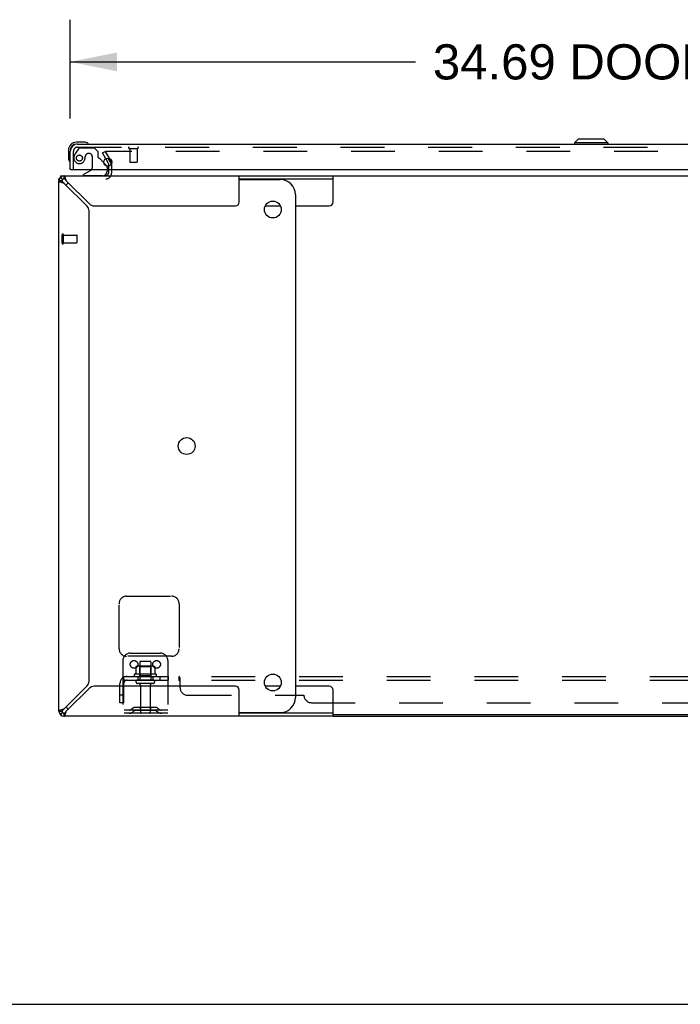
# Model space of a CAD drawing. Header units: inches. Extents: x 0 to 265, y 0 to 172.
# Tile 2 of 39: x 48 to 70, y 0 to 33. Entities that reach past the tile are written whole.
import ezdxf

# ---------------------------------------------------------------- set-up
doc = ezdxf.new("R2010")
doc.units = ezdxf.units.IN
doc.header["$LTSCALE"] = 14.592486
doc.header["$MEASUREMENT"] = 0
doc.linetypes.add('HIDDEN', pattern=[0.2, 0.1, -0.1])
doc.layers.get('0').update_dxf_attribs({"linetype": 'CONTINUOUS'})
for name, color, linetype in [('DEFAULT_2', 8, 'HIDDEN'), ('DIMENSIONS', 7, 'CONTINUOUS'), ('LEFTHAND_DOOR_ASSEMBLY', 7, 'CONTINUOUS'), ('SUBPANEL', 7, 'CONTINUOUS')]:
    doc.layers.add(name, color=color, linetype=linetype)
doc.styles.get("Standard").update_dxf_attribs({"font": 'arial.ttf'})
doc.dimstyles.new('DIMSTYLE_1', dxfattribs={"dimtxt": 1.17052, "dimasz": 1.560694, "dimexe": 0.09, "dimexo": 0.07, "dimgap": 0.0375, "dimtad": 0, "dimtih": 1, "dimtoh": 1, "dimzin": 4, "dimdsep": 46, "dimtxsty": 'Standard', "dimblk": '_FILLED', "dimblk1": '_FILLED', "dimblk2": '_FILLED', "dimcen": 0.09, "dimadec": 3, "dimazin": 1, "dimtfac": 1, "dimtdec": 3, "dimtofl": 0, "dimtmove": 0, "dimatfit": 3, "dimldrblk": '_FILLED', "dimfxl": 0, "dimtolj": 1, "dimtzin": 4, "dimarcsym": 0})

# ---------------------------------------------------------------- blocks, each defined once
blk = doc.blocks.new('_FILLED')
at = {"color": 0, "linetype": 'ByBlock'}
blk.add_solid([(0, 0), (-1, 0.2), (-1, -0.2)], dxfattribs=at)
blk = doc.blocks.new('*D2')
at = {"layer": 'DIMENSIONS', "color": 2, "linetype": 'Continuous'}
for p, q in [((49.893, 29.494), (49.893, 32.788)), ((84.581, 29.494), (84.581, 32.788)), ((49.893, 31.383), (61.387, 31.383)), ((84.581, 31.383), (73.087, 31.383))]:
    blk.add_line(p, q, dxfattribs=at)
at = {"layer": 'DIMENSIONS', "color": 2, "linetype": 'Continuous', "xscale": 1.5606936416, "yscale": 1.5606936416, "zscale": 1.5606936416, "rotation": 180}
blk.add_blockref('_FILLED', (49.893, 31.383), dxfattribs=at)
at = {"layer": 'DIMENSIONS', "color": 2, "linetype": 'Continuous', "xscale": 1.5606936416, "yscale": 1.5606936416, "zscale": 1.5606936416}
blk.add_blockref('_FILLED', (84.581, 31.383), dxfattribs=at)
at = {"layer": 'DIMENSIONS', "color": 2, "linetype": 'Continuous', "insert": (67.237, 31.968), "char_height": 1.17052, "width": 10.53033, "attachment_point": 2, "line_spacing_factor": 0.9}
blk.add_mtext('34.69 DOORS', dxfattribs=at)

msp = doc.modelspace()

# ---------------------------------------------------------------- linework, layer by layer
at = {"color": 3, "linetype": 'Continuous'}
for p, q in [((51.075, 28.158), (51.16, 28.011)), ((51.164, 27.995), (51.164, 27.913)), ((49.685, 27.59), (58.641, 27.59)), ((51.164, 27.794), (51.164, 27.675)), ((55.518, 26.715), (55.518, 27.59)), ((49.518, 27.452), (49.518, 27.486)), ((49.518, 9.757), (49.518, 27.424)), ((49.54, 27.505), (49.536, 27.504)), ((49.685, 27.348), (50.454, 26.579)), ((49.746, 27.475), (49.738, 27.5)), ((50.53, 26.655), (49.761, 27.424)), ((50.685, 26.59), (55.393, 26.59)), ((50.518, 10.758), (50.518, 26.423)), ((50.454, 10.602), (49.685, 9.833)), ((49.761, 9.757), (50.53, 10.526)), ((55.393, 10.59), (50.685, 10.59)), ((55.518, 9.59), (55.518, 10.465)), ((49.633, 9.818), (49.609, 9.81)), ((58.641, 9.59), (49.685, 9.59)), ((58.641, 9.59), (112.395, 9.59))]:
    msp.add_line(p, q, dxfattribs=at)
at = {"color": 7, "linetype": 'Continuous'}
for p, q in [((51.25, 28.011), (51.154, 28.177)), ((51.262, 28), (51.267, 27.996)), ((49.567, 27.542), (49.64, 27.468)), ((49.57, 27.59), (49.57, 27.545)), ((49.57, 27.59), (49.685, 27.59)), ((49.685, 27.59), (49.685, 27.486)), ((58.641, 26.715), (58.641, 27.59)), ((58.641, 27.59), (112.395, 27.59)), ((49.53, 27.486), (49.518, 27.486)), ((49.622, 27.424), (49.518, 27.424)), ((55.518, 27.486), (58.641, 27.486)), ((55.518, 27.465), (56.887, 27.465)), ((57.387, 26.965), (57.387, 10.215)), ((56.385, 26.59), (56.888, 26.59)), ((57.387, 26.59), (58.516, 26.59)), ((56.888, 10.59), (56.385, 10.59)), ((58.516, 10.59), (57.387, 10.59)), ((58.641, 9.59), (58.641, 10.465)), ((49.518, 9.757), (49.622, 9.757)), ((49.567, 9.639), (49.64, 9.713)), ((49.685, 9.694), (49.685, 9.59)), ((55.518, 9.715), (56.887, 9.715)), ((58.641, 9.694), (55.518, 9.694)), ((112.395, 9.642), (58.641, 9.642)), ((0, 0), (265.318, 0))]:
    msp.add_line(p, q, dxfattribs=at)
for points in [[(51.25, 28.011), (51.253, 28.009), (51.256, 28.006), (51.259, 28.003), (51.262, 28)], [(49.622, 27.424), (49.623, 27.416), (49.625, 27.409), (49.629, 27.401), (49.634, 27.393), (49.64, 27.386)], [(49.64, 27.386), (49.648, 27.378), (49.656, 27.371), (49.665, 27.363), (49.675, 27.355), (49.685, 27.348)], [(49.761, 27.424), (49.753, 27.434), (49.746, 27.443), (49.738, 27.452), (49.73, 27.461), (49.723, 27.468), (49.715, 27.475), (49.708, 27.48), (49.7, 27.483), (49.692, 27.486), (49.685, 27.486)], [(49.685, 9.833), (49.675, 9.825), (49.665, 9.818), (49.656, 9.81), (49.648, 9.803), (49.64, 9.795), (49.634, 9.787), (49.629, 9.78), (49.625, 9.772), (49.623, 9.765), (49.622, 9.757)], [(49.685, 9.694), (49.692, 9.695), (49.7, 9.697), (49.708, 9.701), (49.715, 9.706), (49.723, 9.713)], [(49.723, 9.713), (49.73, 9.72), (49.738, 9.729), (49.746, 9.738), (49.753, 9.747), (49.761, 9.757)]]:
    msp.add_lwpolyline(points, dxfattribs=at)
at = {"color": 3, "linetype": 'Continuous'}
for points in [[(49.738, 27.5), (49.73, 27.522), (49.723, 27.542), (49.715, 27.559), (49.708, 27.572), (49.7, 27.582), (49.692, 27.588), (49.685, 27.59)], [(49.536, 27.504), (49.534, 27.503), (49.533, 27.502), (49.531, 27.501), (49.53, 27.501), (49.529, 27.5), (49.528, 27.499), (49.527, 27.499), (49.526, 27.498), (49.525, 27.497), (49.524, 27.497), (49.524, 27.496), (49.523, 27.496), (49.522, 27.495), (49.522, 27.494), (49.521, 27.494), (49.521, 27.493), (49.52, 27.493), (49.52, 27.492), (49.52, 27.492), (49.519, 27.491), (49.519, 27.491), (49.519, 27.49), (49.519, 27.49), (49.519, 27.489), (49.518, 27.489), (49.518, 27.488), (49.518, 27.488), (49.518, 27.487), (49.518, 27.487), (49.518, 27.486)], [(49.518, 27.424), (49.52, 27.416), (49.526, 27.409), (49.536, 27.401), (49.55, 27.393), (49.567, 27.386), (49.587, 27.378), (49.609, 27.371)], [(49.609, 27.371), (49.633, 27.363), (49.659, 27.355), (49.685, 27.348)], [(49.761, 27.424), (49.753, 27.45), (49.746, 27.475)], [(49.609, 9.81), (49.587, 9.803), (49.567, 9.795), (49.55, 9.787), (49.536, 9.78), (49.526, 9.772), (49.52, 9.765), (49.518, 9.757)], [(49.685, 9.833), (49.659, 9.825), (49.633, 9.818)], [(49.685, 9.59), (49.692, 9.592), (49.7, 9.599), (49.708, 9.609), (49.715, 9.622), (49.723, 9.639), (49.73, 9.659), (49.738, 9.681)], [(49.738, 9.681), (49.746, 9.705), (49.753, 9.731), (49.761, 9.757)]]:
    msp.add_lwpolyline(points, dxfattribs=at)
at = {"color": 7, "linetype": 'Continuous'}
for centre in [(56.637, 26.465), (53.77, 18.59), (56.637, 10.715)]:
    msp.add_circle(centre, 0.281, dxfattribs=at)
at = {"color": 3, "linetype": 'Continuous'}
for centre, radius, start, end in [((51.131, 27.995), 0.033, 0, 30), ((49.685, 27.424), 0.167, 90, 180), ((51.079, 27.675), 0.085, 270, 360), ((50.298, 26.423), 0.22, 0, 45), ((50.685, 26.81), 0.22, 225, 270), ((55.393, 26.715), 0.125, 270, 360), ((50.298, 10.758), 0.22, 315, 360), ((50.685, 10.37), 0.22, 90, 135), ((55.393, 10.465), 0.125, 0, 90), ((49.685, 9.757), 0.167, 180, 270)]:
    msp.add_arc(centre, radius, start, end, dxfattribs=at)
at = {"color": 7, "linetype": 'Continuous'}
for centre, radius, start, end in [((49.685, 27.424), 0.0625, 90, 180), ((50.145, 26.965), 0.5, 128.9378, 141.304), ((56.887, 26.965), 0.5, 0, 90), ((58.516, 26.715), 0.125, 270, 360), ((58.516, 10.465), 0.125, 0, 90), ((56.887, 10.215), 0.5, 270, 360), ((50.145, 10.215), 0.5, 218.696, 231.0622), ((49.685, 9.757), 0.0625, 180, 270)]:
    msp.add_arc(centre, radius, start, end, dxfattribs=at)
at = {"layer": 'DEFAULT_2', "color": 8, "linetype": 'HIDDEN'}
for p, q in [((50.964, 28.351), (51.054, 28.403)), ((51.075, 28.158), (50.964, 28.351)), ((51.054, 28.403), (51.25, 28.063)), ((51.068, 28.378), (51.25, 28.063)), ((84.05, 28.403), (51.086, 28.403)), ((51.164, 27.913), (51.164, 27.794)), ((51.268, 27.995), (51.268, 27.675)), ((49.622, 25.344), (49.622, 25.628)), ((49.665, 25.344), (49.665, 25.628)), ((49.665, 25.61), (50.112, 25.61)), ((50.122, 25.372), (50.122, 25.6)), ((49.665, 25.362), (50.112, 25.362)), ((51.768, 13.59), (53.268, 13.59)), ((51.518, 11.84), (51.518, 13.34)), ((53.518, 13.34), (53.518, 11.84)), ((53.268, 11.59), (51.768, 11.59)), ((51.893, 11.694), (52.893, 11.694)), ((51.643, 11.444), (51.643, 9.694)), ((52.074, 11.234), (52.074, 11.016)), ((52.649, 11.255), (52.138, 11.255)), ((52.21, 11.235), (52.19, 11.255)), ((52.206, 11.389), (52.206, 10.794)), ((52.21, 10.939), (52.21, 11.235)), ((52.577, 11.235), (52.21, 11.235)), ((52.551, 11.419), (52.236, 11.419)), ((52.577, 11.235), (52.597, 11.255)), ((52.577, 10.939), (52.577, 11.235)), ((52.581, 11.389), (52.581, 10.794)), ((52.712, 11.234), (52.712, 11.016)), ((53.143, 11.444), (53.143, 9.694)), ((52.749, 10.989), (52.037, 10.989)), ((52.059, 10.919), (52.727, 10.919)), ((52.21, 10.939), (52.19, 10.919)), ((52.577, 10.939), (52.21, 10.939)), ((52.577, 10.939), (52.597, 10.919)), ((52.651, 10.794), (52.136, 10.794)), ((52.651, 10.684), (52.136, 10.684)), ((52.228, 10.622), (52.228, 9.724)), ((52.558, 10.622), (52.558, 9.724)), ((51.986, 9.867), (51.918, 9.818)), ((52.734, 9.888), (52.053, 9.888)), ((52.218, 9.888), (52.218, 9.784)), ((52.568, 9.888), (52.568, 9.784)), ((52.8, 9.867), (52.868, 9.818)), ((53.143, 9.798), (51.643, 9.798)), ((53.143, 9.694), (51.643, 9.694)), ((52.047, 9.783), (51.979, 9.734)), ((52.734, 9.784), (52.053, 9.784)), ((52.74, 9.783), (52.807, 9.734))]:
    msp.add_line(p, q, dxfattribs=at)
for points in [[(51.086, 28.403), (51.083, 28.403), (51.081, 28.403), (51.079, 28.402), (51.077, 28.401), (51.075, 28.4), (51.073, 28.399), (51.072, 28.398), (51.07, 28.396), (51.069, 28.395), (51.068, 28.393), (51.067, 28.391), (51.066, 28.389), (51.066, 28.387), (51.066, 28.386)], [(51.066, 28.386), (51.066, 28.385), (51.066, 28.383), (51.066, 28.382), (51.067, 28.38), (51.068, 28.378)], [(52.08, 11.243), (52.079, 11.243), (52.077, 11.241), (52.076, 11.24), (52.075, 11.239), (52.075, 11.237), (52.074, 11.235), (52.074, 11.234)], [(52.706, 11.243), (52.708, 11.243), (52.709, 11.241), (52.71, 11.24), (52.711, 11.239), (52.712, 11.237), (52.712, 11.235), (52.712, 11.234)], [(52.074, 11.016), (52.074, 11.015), (52.074, 11.014), (52.074, 11.013), (52.073, 11.012), (52.073, 11.011), (52.073, 11.01), (52.072, 11.01), (52.072, 11.01), (52.072, 11.009), (52.071, 11.009), (52.071, 11.009), (52.071, 11.008), (52.07, 11.008), (52.07, 11.008), (52.07, 11.008), (52.07, 11.007), (52.069, 11.007), (52.069, 11.007)], [(52.717, 11.007), (52.717, 11.007), (52.717, 11.007), (52.717, 11.008), (52.716, 11.008), (52.716, 11.008), (52.716, 11.008), (52.715, 11.009), (52.715, 11.009), (52.715, 11.009), (52.714, 11.01), (52.714, 11.01), (52.714, 11.01), (52.713, 11.011), (52.713, 11.012), (52.713, 11.013), (52.712, 11.014), (52.712, 11.015), (52.712, 11.016)]]:
    msp.add_lwpolyline(points, dxfattribs=at)
for centre in [(52.018, 11.319), (52.768, 11.319)]:
    msp.add_circle(centre, 0.128, dxfattribs=at)
for centre, radius, start, end in [((51.131, 27.995), 0.137, 0, 30), ((51.079, 27.675), 0.189, 270, 360), ((49.644, 25.628), 0.0215, 360, 180), ((50.112, 25.6), 0.01, 360, 90), ((49.644, 25.344), 0.0215, 180, 0), ((50.112, 25.372), 0.01, 270, 0), ((51.768, 13.34), 0.25, 90, 180), ((53.268, 13.34), 0.25, 0, 90), ((51.768, 11.84), 0.25, 180, 270), ((53.268, 11.84), 0.25, 270, 360), ((51.893, 11.444), 0.25, 90, 180), ((52.893, 11.444), 0.25, 0, 90), ((52.138, 11.114), 0.141, 90, 113.95), ((52.236, 11.389), 0.03, 90, 180), ((52.551, 11.389), 0.03, 0, 90), ((52.649, 11.114), 0.141, 66.05, 90), ((52.059, 10.958), 0.0384, 124.4497, 270), ((52.393, 10.389), 0.698, 117.6814, 120.6631), ((52.393, 10.389), 0.698, 59.3369, 62.3186), ((52.727, 10.958), 0.0384, 270, 55.5503), ((52.136, 10.739), 0.055, 90, 270), ((52.166, 10.622), 0.0625, 0, 90), ((52.621, 10.622), 0.0625, 90, 180), ((52.651, 10.739), 0.055, 270, 90), ((52.053, 9.774), 0.114, 90, 125.7539), ((52.734, 9.774), 0.114, 54.2461, 90), ((51.857, 9.902), 0.104, 270, 305.7539), ((51.857, 9.902), 0.208, 270, 305.7539), ((52.053, 9.774), 0.01, 90, 125.7539), ((52.258, 9.724), 0.03, 180, 270), ((52.528, 9.724), 0.03, 270, 360), ((52.734, 9.774), 0.01, 54.2461, 90), ((52.929, 9.902), 0.208, 234.2461, 270), ((52.929, 9.902), 0.104, 234.2461, 270)]:
    msp.add_arc(centre, radius, start, end, dxfattribs=at)
at = {"layer": 'LEFTHAND_DOOR_ASSEMBLY', "color": 7, "linetype": 'Continuous'}
for p, q in [((50.353, 28.708), (50.096, 28.708)), ((50.14, 28.648), (50.096, 28.648)), ((50.39, 28.706), (50.353, 28.708)), ((66.804, 28.806), (66.686, 28.688)), ((66.686, 28.688), (66.686, 28.648)), ((67.788, 28.688), (66.686, 28.688)), ((67.67, 28.806), (66.804, 28.806)), ((67.67, 28.806), (67.788, 28.688)), ((67.788, 28.688), (67.788, 28.648)), ((49.833, 28.445), (49.833, 28.189)), ((49.833, 28.189), (49.836, 28.151)), ((51.012, 28.021), (51.093, 27.941)), ((49.913, 27.794), (49.893, 27.794)), ((50.573, 27.767), (50.335, 27.629)), ((50.335, 27.59), (50.335, 27.629)), ((51.122, 27.794), (51.122, 27.747))]:
    msp.add_line(p, q, dxfattribs=at)
at = {"layer": 'LEFTHAND_DOOR_ASSEMBLY', "color": 3, "linetype": 'Continuous'}
for p, q in [((50.14, 28.648), (84.334, 28.648)), ((49.893, 27.794), (49.893, 28.402)), ((49.913, 27.794), (84.561, 27.794))]:
    msp.add_line(p, q, dxfattribs=at)
at = {"layer": 'LEFTHAND_DOOR_ASSEMBLY', "color": 8, "linetype": 'HIDDEN'}
for p, q in [((50.14, 28.544), (84.334, 28.544)), ((49.997, 27.794), (49.997, 28.402)), ((50.173, 28.49), (50.072, 28.346)), ((50.238, 28.523), (50.689, 28.523)), ((50.394, 28.233), (50.394, 28.245)), ((50.525, 28.331), (50.492, 28.331)), ((50.623, 28.233), (50.623, 27.854)), ((50.815, 28.397), (50.689, 28.523)), ((50.815, 28.397), (50.815, 28.218)), ((51.855, 28.501), (52.139, 28.501)), ((51.873, 28.501), (51.873, 28.054)), ((52.121, 28.501), (52.121, 28.054)), ((51.012, 28.021), (50.874, 28.16)), ((51.122, 27.87), (51.122, 27.794)), ((51.883, 28.044), (52.111, 28.044)), ((50.965, 27.59), (50.335, 27.59))]:
    msp.add_line(p, q, dxfattribs=at)
msp.add_circle((50.197, 28.181), 0.101, dxfattribs=at)
at = {"layer": 'LEFTHAND_DOOR_ASSEMBLY', "color": 3, "linetype": 'Continuous'}
msp.add_circle((51.143, 28.044), 0.133, dxfattribs=at)
at = {"layer": 'LEFTHAND_DOOR_ASSEMBLY', "color": 7, "linetype": 'Continuous'}
for centre, radius, start, end in [((50.096, 28.445), 0.263, 90, 180), ((50.096, 28.445), 0.203, 90, 180), ((50.353, 28.458), 0.25, 59.1101, 90), ((50.473, 28.663), 0.015, 270, 353.6204), ((50.473, 28.66), 0.015, 6.3796, 59.1101), ((50.083, 28.189), 0.25, 180, 210.8899), ((49.882, 28.068), 0.015, 210.8899, 263.6204), ((49.878, 28.068), 0.015, 276.3796, 360), ((51.022, 27.87), 0.1, 27.0175, 45), ((50.523, 27.854), 0.1, 300.092, 323.4532), ((50.965, 27.747), 0.157, 270, 360)]:
    msp.add_arc(centre, radius, start, end, dxfattribs=at)
at = {"layer": 'LEFTHAND_DOOR_ASSEMBLY', "color": 3, "linetype": 'Continuous'}
msp.add_arc((50.14, 28.402), 0.246, 90, 180, dxfattribs=at)
at = {"layer": 'LEFTHAND_DOOR_ASSEMBLY', "color": 8, "linetype": 'HIDDEN'}
for centre, radius, start, end in [((50.14, 28.402), 0.142, 90, 180), ((51.855, 28.523), 0.0215, 90, 270), ((52.139, 28.523), 0.0215, 270, 90), ((50.197, 28.181), 0.187, 163.1561, 342.1518), ((50.387, 28.124), 0.386, 144.9, 163.1561), ((50.238, 28.444), 0.079, 90, 144.9), ((50.001, 28.245), 0.393, 342.0702, 358.3401), ((50.492, 28.233), 0.098, 90, 180), ((50.525, 28.233), 0.098, 0, 90), ((50.854, 28.218), 0.039, 180, 248.3904), ((50.803, 28.089), 0.1, 45, 68.3904), ((51.022, 27.87), 0.1, 0, 27.0175), ((51.883, 28.054), 0.01, 180, 270), ((52.111, 28.054), 0.01, 270, 360), ((50.523, 27.854), 0.1, 323.4532, 360)]:
    msp.add_arc(centre, radius, start, end, dxfattribs=at)
at = {"layer": 'SUBPANEL', "color": 8, "linetype": 'HIDDEN'}
for p, q in [((51.636, 10.865), (51.715, 10.769)), ((51.674, 10.794), (51.674, 10.919)), ((51.674, 10.919), (119.362, 10.919)), ((51.674, 10.851), (51.674, 10.851)), ((52.143, 10.919), (52.143, 10.794)), ((52.643, 10.919), (52.643, 10.794)), ((52.871, 10.919), (52.871, 10.794)), ((53.152, 10.919), (53.152, 10.794)), ((53.514, 10.794), (53.514, 10.919)), ((53.548, 10.868), (53.546, 10.87)), ((53.549, 10.544), (53.549, 10.865)), ((51.549, 10.044), (51.549, 10.682)), ((51.674, 10.794), (119.362, 10.794)), ((51.674, 10.044), (51.674, 10.682)), ((51.674, 10.294), (51.549, 10.294)), ((53.799, 10.294), (57.674, 10.294)), ((51.674, 10.044), (51.549, 10.044)), ((57.924, 10.044), (113.112, 10.044))]:
    msp.add_line(p, q, dxfattribs=at)
for points in [[(51.636, 10.865), (51.638, 10.868), (51.641, 10.87), (51.643, 10.874), (51.645, 10.877), (51.647, 10.881), (51.649, 10.885), (51.651, 10.889), (51.654, 10.897)], [(51.654, 10.897), (51.656, 10.9), (51.657, 10.904), (51.659, 10.907), (51.661, 10.91), (51.663, 10.913), (51.665, 10.915), (51.667, 10.917), (51.669, 10.918), (51.671, 10.919), (51.673, 10.919), (51.674, 10.919)], [(51.674, 10.854), (51.674, 10.854), (51.674, 10.854), (51.674, 10.854), (51.674, 10.854), (51.674, 10.854), (51.674, 10.854), (51.674, 10.853), (51.674, 10.853), (51.674, 10.852), (51.674, 10.851)], [(51.697, 10.79), (51.697, 10.79), (51.697, 10.791), (51.697, 10.791), (51.697, 10.791), (51.697, 10.792), (51.696, 10.792), (51.696, 10.793), (51.696, 10.793), (51.695, 10.794), (51.695, 10.794), (51.695, 10.795), (51.694, 10.796), (51.694, 10.796), (51.694, 10.797), (51.693, 10.798), (51.693, 10.798), (51.693, 10.799), (51.692, 10.8), (51.692, 10.8), (51.691, 10.801), (51.691, 10.802), (51.691, 10.803), (51.69, 10.804), (51.69, 10.804), (51.69, 10.805), (51.689, 10.806), (51.689, 10.807), (51.688, 10.808), (51.688, 10.808), (51.688, 10.809), (51.687, 10.81), (51.687, 10.811), (51.686, 10.812), (51.686, 10.813), (51.686, 10.814), (51.685, 10.815), (51.685, 10.816), (51.685, 10.817), (51.684, 10.818), (51.684, 10.819), (51.683, 10.82), (51.683, 10.821), (51.683, 10.822), (51.682, 10.823), (51.682, 10.824), (51.681, 10.825), (51.681, 10.827), (51.681, 10.828), (51.68, 10.829), (51.68, 10.83), (51.68, 10.831), (51.679, 10.832), (51.679, 10.833), (51.679, 10.835), (51.678, 10.836), (51.678, 10.837), (51.678, 10.838), (51.677, 10.839), (51.677, 10.84), (51.677, 10.841), (51.677, 10.842), (51.676, 10.843), (51.676, 10.844), (51.676, 10.845), (51.676, 10.846), (51.676, 10.847), (51.675, 10.848), (51.675, 10.849), (51.675, 10.85), (51.675, 10.85), (51.675, 10.851), (51.675, 10.852), (51.674, 10.853), (51.674, 10.853), (51.674, 10.854), (51.674, 10.854)], [(53.527, 10.91), (53.525, 10.913), (53.523, 10.915), (53.521, 10.917), (53.519, 10.918), (53.517, 10.919), (53.516, 10.919), (53.514, 10.919)], [(53.517, 10.919), (53.516, 10.919), (53.514, 10.919)], [(53.532, 10.9), (53.531, 10.904), (53.529, 10.907), (53.527, 10.91), (53.525, 10.913), (53.523, 10.915), (53.521, 10.917)], [(53.539, 10.885), (53.536, 10.893), (53.534, 10.897), (53.532, 10.9)], [(53.549, 10.865), (53.548, 10.868), (53.546, 10.87), (53.544, 10.874), (53.542, 10.877), (53.541, 10.881), (53.539, 10.885)], [(51.702, 10.776), (51.698, 10.78), (51.696, 10.782), (51.694, 10.784), (51.692, 10.786), (51.689, 10.788), (51.687, 10.789), (51.684, 10.791), (51.682, 10.792), (51.68, 10.793), (51.678, 10.794), (51.676, 10.794), (51.674, 10.794)], [(51.694, 10.794), (51.695, 10.794), (51.695, 10.793), (51.696, 10.793), (51.696, 10.792), (51.696, 10.792), (51.697, 10.792), (51.697, 10.791), (51.697, 10.791), (51.697, 10.791), (51.697, 10.79), (51.697, 10.79)], [(51.715, 10.769), (51.715, 10.769), (51.714, 10.768), (51.713, 10.768), (51.712, 10.769), (51.711, 10.769), (51.71, 10.77), (51.708, 10.771), (51.707, 10.772), (51.705, 10.773), (51.704, 10.775), (51.702, 10.776)], [(53.524, 10.788), (53.523, 10.789), (53.521, 10.791), (53.52, 10.792), (53.518, 10.793), (53.517, 10.794), (53.516, 10.794), (53.514, 10.794)], [(53.52, 10.792), (53.518, 10.793), (53.517, 10.794), (53.516, 10.794), (53.514, 10.794)], [(53.53, 10.78), (53.527, 10.784), (53.526, 10.786), (53.524, 10.788), (53.523, 10.789), (53.521, 10.791)], [(53.534, 10.775), (53.532, 10.776), (53.531, 10.778), (53.53, 10.78)], [(53.549, 10.769), (53.548, 10.769), (53.546, 10.768), (53.544, 10.768), (53.543, 10.769), (53.541, 10.769), (53.54, 10.77), (53.538, 10.771), (53.536, 10.772), (53.535, 10.773), (53.534, 10.775), (53.532, 10.776)], [(53.54, 10.77), (53.538, 10.771), (53.536, 10.772), (53.535, 10.773)], [(53.549, 10.769), (53.548, 10.769), (53.546, 10.768), (53.544, 10.768), (53.543, 10.769), (53.541, 10.769)]]:
    msp.add_lwpolyline(points, dxfattribs=at)
for centre, radius, start, end in [((51.786, 10.682), 0.237, 90, 180), ((51.786, 10.682), 0.112, 90, 180), ((53.799, 10.544), 0.25, 180, 270), ((57.924, 10.294), 0.25, 180, 270)]:
    msp.add_arc(centre, radius, start, end, dxfattribs=at)

# ---------------------------------------------------------------- dimensions: what is measured, and where the dimension line sits
at = {"layer": 'DIMENSIONS', "color": 2, "linetype": 'Continuous'}
dim = msp.add_linear_dim(base=(49.893, 31.383), p1=(84.581, 29.424), p2=(49.893, 29.424), angle=180, text='<> DOORS', dimstyle='DIMSTYLE_1', dxfattribs=at)
dim.commit()
dim.dimension.update_dxf_attribs({"geometry": '*D2', "text_midpoint": (67.237, 31.383), "dimtype": 160})

doc.saveas('drawing.dxf')
